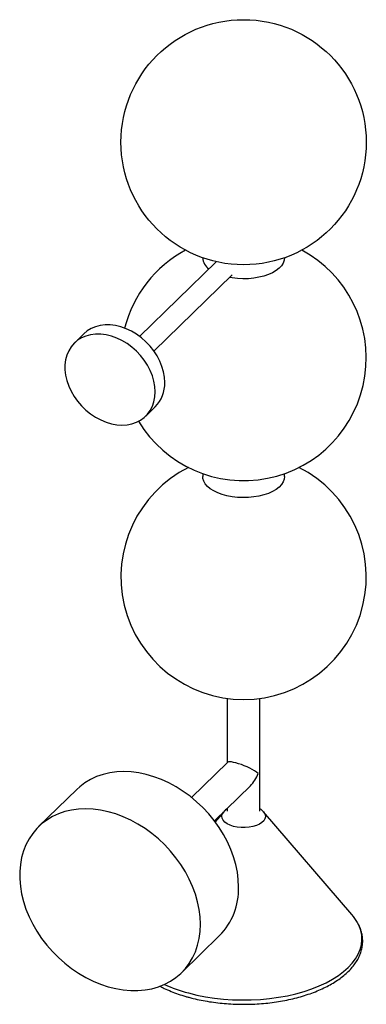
# Paper-space layout '_Trimétrica' of a CAD drawing. Header units: millimetres. Extents: x -110 to 60, y -29 to 453.
import ezdxf

# ---------------------------------------------------------------- set-up
doc = ezdxf.new("R2010")
doc.units = ezdxf.units.MM

psp = doc.layouts.new('_Trimétrica')

# ---------------------------------------------------------------- linework, layer by layer
at = {"color": 7, "linetype": 'Continuous', "lineweight": 25}
for p, q in [((-13.36, 334.34), (-50.87, 297.73)), ((-43.89, 290.57), (-5.66, 327.89)), ((-78.13, 299.07), (-82.8, 294.51)), ((-47.88, 258.73), (-43.21, 263.29)), ((-20, 230.58), (-20, 229.12)), ((20, 229.12), (20, 230.58)), ((-8, 120.54), (-8, 89.09)), ((8, 65.31), (8, 120.54)), ((-7.88, 89.21), (-25.48, 72.03)), ((-14.31, 60.58), (3.3, 77.76)), ((-81.59, 75.95), (-100.26, 57.73)), ((-9.74, 64.94), (-13.92, 60.07)), ((-8, 66.73), (-8, 65.31)), ((52.93, 14.76), (9.74, 64.94)), ((-30.41, -13.84), (-11.75, 4.38))]:
    psp.add_line(p, q, dxfattribs=at)
at = {"color": 7, "linetype": 'Continuous', "lineweight": 25, "flags": 128}
for points in [[(20, 336.27), (19.86, 335.05), (19.37, 333.7), (18.53, 332.39), (17.37, 331.16), (15.89, 330.01), (14.13, 328.97), (12.12, 328.07), (9.89, 327.31), (7.48, 326.71), (4.94, 326.28), (2.32, 326.03), (-0.35, 325.97), (-3.02, 326.08), (-5.62, 326.38), (-6.97, 326.61)], [(-38.56, 275.17), (-38.72, 277.75), (-39.18, 280.37), (-39.94, 283.01), (-41, 285.62), (-42.33, 288.17), (-43.92, 290.62), (-45.75, 292.93), (-47.78, 295.09), (-50, 297.04), (-52.36, 298.78), (-54.84, 300.27), (-57.41, 301.49), (-60.02, 302.42), (-62.63, 303.06), (-65.22, 303.39), (-67.75, 303.4), (-70.18, 303.11), (-72.47, 302.51), (-74.6, 301.61), (-76.53, 300.42), (-78.13, 299.07)], [(-43.23, 270.62), (-43.38, 273.19), (-43.85, 275.82), (-44.61, 278.45), (-45.67, 281.06), (-47, 283.61), (-48.59, 286.06), (-50.41, 288.38), (-52.45, 290.53), (-54.66, 292.49), (-57.03, 294.22), (-59.51, 295.71), (-62.07, 296.93), (-64.68, 297.87), (-67.3, 298.5), (-69.89, 298.83), (-72.42, 298.85), (-74.85, 298.55), (-77.14, 297.95), (-79.27, 297.05), (-81.2, 295.86), (-82.91, 294.4), (-84.38, 292.7), (-85.57, 290.76), (-86.48, 288.63), (-87.1, 286.33), (-87.41, 283.89), (-87.41, 281.35), (-87.1, 278.75), (-86.48, 276.11), (-85.57, 273.48), (-84.38, 270.9), (-82.91, 268.4), (-81.2, 266.01), (-79.27, 263.77), (-77.14, 261.71), (-74.85, 259.86), (-72.42, 258.25), (-69.89, 256.89), (-67.3, 255.81), (-64.68, 255.03), (-62.07, 254.54), (-59.51, 254.37), (-57.03, 254.51), (-54.66, 254.96), (-52.45, 255.71), (-50.41, 256.76), (-48.59, 258.08), (-47, 259.67), (-45.67, 261.49), (-44.61, 263.53), (-43.85, 265.75), (-43.38, 268.12), (-43.23, 270.62)], [(20, 229.12), (19.86, 227.91), (19.37, 226.55), (18.53, 225.25), (17.37, 224.01), (15.89, 222.86), (14.13, 221.83), (12.12, 220.92), (9.89, 220.17), (7.48, 219.57), (4.94, 219.14), (2.32, 218.89), (-0.35, 218.82), (-3.02, 218.94), (-5.62, 219.23), (-8.13, 219.71), (-10.49, 220.35), (-12.67, 221.15), (-14.62, 222.09), (-16.31, 223.16), (-17.71, 224.33), (-18.79, 225.59), (-19.53, 226.91), (-19.93, 228.27), (-20, 229.12)], [(7.08, 83.79), (6.32, 84.38), (5.37, 85.01), (4.26, 85.66), (3.02, 86.31), (1.69, 86.94), (0.3, 87.54), (-1.09, 88.08), (-2.45, 88.55), (-3.73, 88.93), (-4.91, 89.22), (-5.93, 89.39), (-6.77, 89.46), (-7.41, 89.41), (-7.82, 89.26), (-7.88, 89.21)], [(-2.45, 28.15), (-2.6, 31.78), (-3.07, 35.46), (-3.84, 39.18), (-4.91, 42.91), (-6.27, 46.62), (-7.92, 50.28), (-9.84, 53.87), (-12.01, 57.37), (-14.43, 60.74), (-17.08, 63.97), (-19.93, 67.04), (-22.97, 69.91), (-26.18, 72.58), (-29.53, 75.02), (-33, 77.21), (-36.57, 79.15), (-40.21, 80.81), (-43.89, 82.18), (-47.6, 83.27), (-51.29, 84.05), (-54.96, 84.52), (-58.56, 84.68), (-62.08, 84.53), (-65.5, 84.06), (-68.78, 83.29), (-71.91, 82.22), (-74.86, 80.85), (-77.61, 79.2), (-80.14, 77.27), (-81.59, 75.95)], [(-21.12, 9.93), (-21.27, 13.56), (-21.74, 17.24), (-22.51, 20.96), (-23.58, 24.69), (-24.94, 28.4), (-26.59, 32.06), (-28.5, 35.65), (-30.68, 39.15), (-33.1, 42.52), (-35.75, 45.75), (-38.6, 48.82), (-41.64, 51.69), (-44.85, 54.36), (-48.2, 56.8), (-51.67, 58.99), (-55.24, 60.93), (-58.88, 62.59), (-62.56, 63.96), (-66.26, 65.05), (-69.96, 65.83), (-73.62, 66.3), (-77.23, 66.46), (-80.75, 66.31), (-84.17, 65.84), (-87.45, 65.07), (-90.57, 64), (-93.52, 62.63), (-96.28, 60.98), (-98.81, 59.05), (-101.11, 56.86), (-103.16, 54.43), (-104.95, 51.77), (-106.45, 48.9), (-107.67, 45.84), (-108.59, 42.61), (-109.21, 39.24), (-109.52, 35.75), (-109.52, 32.16), (-109.21, 28.5), (-108.59, 24.79), (-107.67, 21.06), (-106.45, 17.34), (-104.95, 13.65), (-103.16, 10.02), (-101.11, 6.48), (-98.81, 3.04), (-96.28, -0.27), (-93.52, -3.42), (-90.57, -6.39), (-87.45, -9.16), (-84.17, -11.72), (-80.75, -14.04), (-77.23, -16.1), (-73.62, -17.9), (-69.96, -19.42), (-66.26, -20.65), (-62.56, -21.58), (-58.88, -22.21), (-55.24, -22.52), (-51.67, -22.53), (-48.2, -22.22), (-44.85, -21.6), (-41.64, -20.68), (-38.6, -19.46), (-35.75, -17.95), (-33.1, -16.15), (-30.68, -14.09), (-28.5, -11.78), (-26.59, -9.23), (-24.94, -6.47), (-23.58, -3.5), (-22.51, -0.35), (-21.74, 2.95), (-21.27, 6.38), (-21.12, 9.93)]]:
    psp.add_lwpolyline(points, dxfattribs=at)
at = {"color": 8, "linetype": 'Continuous', "lineweight": 25, "flags": 128}
for points in [[(9.74, 64.94), (10.02, 64.57), (10.51, 63.59), (10.65, 62.58), (10.42, 61.58), (9.84, 60.61), (8.92, 59.71), (7.7, 58.92), (6.22, 58.26), (4.52, 57.74), (2.67, 57.4), (0.73, 57.24), (-1.23, 57.26), (-3.16, 57.47), (-4.97, 57.86), (-6.62, 58.41), (-8.04, 59.11), (-9.19, 59.93), (-10.02, 60.85), (-10.51, 61.83), (-10.65, 62.84), (-10.42, 63.85), (-9.84, 64.81), (-9.74, 64.94)], [(-27.02, -23.7), (-22.92, -24.71), (-18.68, -25.55), (-14.32, -26.22), (-9.87, -26.71), (-5.37, -27.02), (-0.83, -27.14), (3.72, -27.08), (8.24, -26.84), (12.71, -26.42), (17.1, -25.82), (21.39, -25.04), (25.54, -24.09), (29.54, -22.97), (33.36, -21.7), (36.97, -20.28), (40.35, -18.71), (43.48, -17.02), (46.35, -15.2), (48.93, -13.27), (51.2, -11.24), (53.17, -9.13), (54.8, -6.95), (56.1, -4.7), (57.05, -2.41), (57.65, -0.09), (57.89, 2.25), (57.78, 4.59), (57.31, 6.92), (56.48, 9.22), (55.75, 10.72)]]:
    psp.add_lwpolyline(points, dxfattribs=at)
at = {"color": 7, "linetype": 'Continuous', "lineweight": 25}
psp.add_circle((0, 392.83), 60, dxfattribs=at)
for centre, radius, start, end in [((0, 287.15), 60, 118.2767, 165.8713), ((0, 287.15), 60, 211.0541, 61.7233), ((-12.77, 336.72), 7.25, 183.5778, 234.5332), ((-54.83, 274.68), 16.27, 315.5529, 1.7128), ((0, 180.01), 60, 116.7623, 63.2377), ((-7.93, 88.98), 15.88, 315.0045, 340.9256), ((-35.03, 27.19), 32.59, 315.589, 1.6767), ((35.46, -0.45), 23.16, 28.8366, 41.0321)]:
    psp.add_arc(centre, radius, start, end, dxfattribs=at)
at = {"color": 8, "linetype": 'Continuous', "lineweight": 25}
psp.add_arc((-8.26, 46.9), 73.05, 245.3746, 255.1207, dxfattribs=at)
at = {"color": 7, "linetype": 'Continuous', "lineweight": 25}
for points, knots in [([(-8, 66.64), (-8.01, 66.63), (-8.55, 66.24), (-9.12, 65.68), (-9.6, 65.07), (-9.68, 64.98)], [0, 0, 0, 0, 0.017049, 0.850349, 1, 1, 1, 1]), ([(9.68, 64.96), (9.53, 65.14), (9.03, 65.76), (8.42, 66.27), (8, 66.63)], [0, 0, 0, 0, 0.299323, 1, 1, 1, 1]), ([(-26.77, -25.83), (-26.1, -26.01), (-24.15, -26.53), (-20.82, -27.26), (-16.76, -27.99), (-12.61, -28.56), (-8.39, -28.96), (-4.13, -29.2), (0.16, -29.28), (4.44, -29.19), (8.7, -28.94), (12.91, -28.52), (17.05, -27.94), (21.1, -27.21), (25.04, -26.31), (28.85, -25.27), (32.51, -24.08), (35.99, -22.75), (39.28, -21.28), (42.36, -19.69), (45.21, -17.97), (47.83, -16.13), (50.18, -14.19), (52.26, -12.15), (54.05, -10.02), (55.54, -7.82), (56.71, -5.56), (57.56, -3.25), (58.09, -0.93), (58.29, 1.4), (58.17, 3.71), (57.74, 6.01), (57.02, 8.26), (56.3, 9.7), (55.94, 10.42)], [0, 0, 0, 0, 0.016851, 0.048832, 0.080796, 0.112743, 0.144675, 0.176598, 0.208515, 0.240432, 0.272351, 0.304276, 0.336212, 0.368163, 0.400133, 0.432128, 0.464152, 0.496209, 0.528303, 0.560437, 0.592607, 0.624809, 0.657021, 0.689203, 0.721301, 0.75324, 0.784939, 0.816334, 0.847403, 0.878195, 0.908822, 0.939417, 0.970105, 1, 1, 1, 1]), ([(-41.08, -20.32), (-40.33, -20.71), (-38.55, -21.63), (-35.5, -22.94), (-32, -24.26), (-29.05, -25.2), (-27.28, -25.69), (-26.77, -25.83)], [0, 0, 0, 0, 0.178338, 0.420157, 0.661754, 0.903121, 1, 1, 1, 1])]:
    psp.add_open_spline(points, degree=3, knots=knots, dxfattribs=at)

doc.saveas('drawing.dxf')
